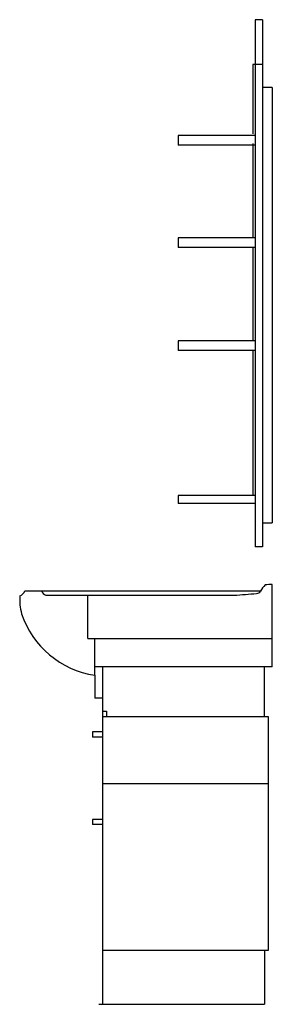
# Model space of a CAD drawing. Header units: millimetres. Extents: x -0.53 to -0.03, y 0 to 1.95.
import ezdxf

# ---------------------------------------------------------------- set-up
doc = ezdxf.new("R2010")
doc.units = ezdxf.units.MM
doc.layers.add('BLOCKS', color=3, linetype='Continuous')

msp = doc.modelspace()

# ---------------------------------------------------------------- linework, layer by layer
at = {"layer": 'BLOCKS'}
for p, q in [((-0.0491, 1.952), (-0.0635, 1.952)), ((-0.0635, 1.952), (-0.0635, 0.907)), ((-0.0491, 1.952), (-0.0491, 0.907)), ((-0.0635, 1.863), (-0.0682, 1.863)), ((-0.0682, 1.863), (-0.0682, 1.7254)), ((-0.0491, 1.863), (-0.0635, 1.863)), ((-0.03, 1.8174), (-0.0491, 1.8174)), ((-0.03, 1.8174), (-0.03, 0.9548)), ((-0.2164, 1.7222), (-0.2164, 1.7031)), ((-0.0635, 1.7222), (-0.2164, 1.7222)), ((-0.0635, 1.7031), (-0.2164, 1.7031)), ((-0.0682, 1.7063), (-0.0682, 1.5197)), ((-0.2164, 1.5197), (-0.2164, 1.5006)), ((-0.0635, 1.5197), (-0.2164, 1.5197)), ((-0.0635, 1.5006), (-0.2164, 1.5006)), ((-0.0682, 1.5006), (-0.0682, 1.3156)), ((-0.2164, 1.3156), (-0.2164, 1.2965)), ((-0.0635, 1.3156), (-0.2164, 1.3156)), ((-0.0635, 1.2965), (-0.2164, 1.2965)), ((-0.0682, 1.2965), (-0.0682, 1.0087)), ((-0.0635, 1.0087), (-0.2164, 1.0087)), ((-0.2164, 1.0087), (-0.2164, 0.9929)), ((-0.0635, 0.9929), (-0.2164, 0.9929)), ((-0.0491, 0.9548), (-0.03, 0.9548)), ((-0.0491, 0.907), (-0.0635, 0.907)), ((-0.03, 0.7252), (-0.03, 0.8325)), ((-0.52, 0.8198), (-0.0527, 0.8198)), ((-0.4781, 0.8112), (-0.1055, 0.8112)), ((-0.3949, 0.7252), (-0.3949, 0.8112)), ((-0.3949, 0.7252), (-0.0299, 0.7252)), ((-0.3815, 0.6523), (-0.3815, 0.7252)), ((-0.1289, 0.7252), (-0.03, 0.7252)), ((-0.03, 0.6692), (-0.0299, 0.7252)), ((-0.03, 0.6692), (-0.3815, 0.6692)), ((-0.3662, 0.6692), (-0.3662, 0)), ((-0.0453, 0.57), (-0.0453, 0.6692)), ((-0.3815, 0.6523), (-0.3815, 0.6069)), ((-0.3662, 0.6069), (-0.3815, 0.6069)), ((-0.3662, 0.5812), (-0.3585, 0.5812)), ((-0.0371, 0.57), (-0.3662, 0.57)), ((-0.3585, 0.5812), (-0.3585, 0.57)), ((-0.0371, 0.1074), (-0.0371, 0.57)), ((-0.3662, 0.5399), (-0.3862, 0.5399)), ((-0.3862, 0.5399), (-0.3862, 0.5299)), ((-0.3662, 0.5299), (-0.3862, 0.5299)), ((-0.0371, 0.4372), (-0.3662, 0.4372)), ((-0.3862, 0.3666), (-0.3862, 0.3566)), ((-0.3662, 0.3666), (-0.3862, 0.3666)), ((-0.3662, 0.3566), (-0.3862, 0.3566)), ((-0.3662, 0.1074), (-0.0371, 0.1074)), ((-0.0453, 0.1074), (-0.0453, 0)), ((-0.3732, 0), (-0.0453, 0))]:
    msp.add_line(p, q, dxfattribs=at)
for centre, radius, start, end in [((0.0003, 0.7893), 0.0611, 136.4894, 151.0499), ((-0.0307, 0.754), 0.0785, 89.4595, 99.7169), ((-0.4401, 0.8001), 0.0899, 173.8829, 196.5961), ((-0.5354, 0.8249), 0.0163, 291.3551, 341.6981), ((-0.4748, 0.8233), 0.0126, 196.1808, 254.4756), ((-0.2835, 3.5037), 2.6985, 273.7825, 274.728), ((-0.0638, 0.8286), 0.0144, 280.8852, 317.7326), ((-0.3546, 0.831), 0.1807, 198.2491, 261.4507)]:
    msp.add_arc(centre, radius, start, end, dxfattribs=at)

doc.saveas('drawing.dxf')
